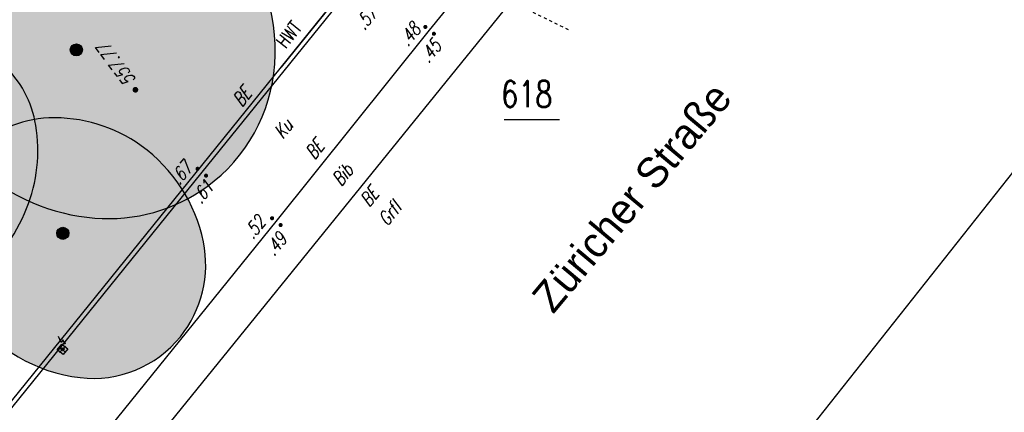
# Model space of a CAD drawing. Header units: metres. Extents: x 2 to 485, y 6 to 594.
# Tile 55 of 176: x 246 to 279, y 190 to 202. Entities that reach past the tile are written whole.
import ezdxf
from ezdxf.enums import TextEntityAlignment as Align

# ---------------------------------------------------------------- set-up
doc = ezdxf.new("R2010")
doc.units = ezdxf.units.M
doc.header["$LTSCALE"] = 0.0125
doc.header["$PDMODE"] = 35
doc.header["$PDSIZE"] = 0.1
doc.linetypes.add('260241_A_bea$0$PUNKTIERT', pattern=[0.2, 0, -0.2])
doc.linetypes.add('GEWOFAG_Hof 3_141022_Grundriss_bea$0$AUSGEZOGEN', pattern=[0])
for name, color, linetype in [('260241_A_bea$0$B07_FLSTGR', 9, 'Continuous'), ('260241_A_bea$0$B08_FLSTNR_TXT', 9, 'Continuous'), ('260241_A_bea$0$B23_EINFASS', 5, 'Continuous'), ('260241_A_bea$0$B25_EINFASS_GEPKT', 7, '260241_A_bea$0$PUNKTIERT'), ('260241_A_bea$0$B28_VEINFASS_TXT', 5, 'Continuous'), ('260241_A_bea$0$B30_BEWSYM', 3, 'Continuous'), ('260241_A_bea$0$B37_VSCHILD', 6, 'Continuous'), ('260241_A_bea$0$B38_SPARTEN1_SYM', 2, 'Continuous'), ('260241_A_bea$0$B53_HAUPTHOEHEN', 4, 'Continuous'), ('260241_A_bea$0$B54_HOEHEN', 253, 'Continuous'), ('f_text_100', 7, 'Continuous')]:
    doc.layers.add(name, color=color, linetype=linetype)
doc.layers.add('260241_A_bea$0$B62_PLOTBOX', color=9, linetype='Continuous', plot=False)
doc.layers.add('260241_A_bea$0$f_fill_baum', color=86, linetype='Continuous', lineweight=18)
doc.layers.add('GEWOFAG_Hof 3_141022_Grundriss_bea$0$STANDARD', color=7, linetype='GEWOFAG_Hof 3_141022_Grundriss_bea$0$AUSGEZOGEN', lineweight=13)
doc.styles.add('260241_A_bea$0$ROMANS', font='ROMANS')

# ---------------------------------------------------------------- blocks, each defined once
blk = doc.blocks.new('260241_A_bea$0$HOEHENPKT_ZENTR')
at = {"const_width": 0.75}
blk.add_lwpolyline([(-0.375, 0, 1), (0.375, 0, 1)], format="xyb", close=True, dxfattribs=at)
blk = doc.blocks.new('260241_A_bea$0$BEL_SCHALTK')
for p, q in [((0.2, 0.23), (0.33, 0.5)), ((-0.165, 0.165), (0.165, 0.165)), ((-0.165, -0.165), (-0.165, 0.165)), ((0.165, 0.165), (0.165, -0.165)), ((0.33, 0.25), (0.2, 0.23)), ((0.26, 0.065), (0.33, 0.25)), ((0.26, 0.115), (0.26, 0.065)), ((0.295, 0.105), (0.26, 0.065)), ((0.165, -0.165), (-0.165, -0.165))]:
    blk.add_line(p, q)
blk.add_point((0, 0))
blk = doc.blocks.new('260241_A_bea$0$BAUMSTAMM')
at = {"const_width": 0.5}
blk.add_lwpolyline([(-0.25, 0, 1), (0.25, 0, 1)], format="xyb", close=True, dxfattribs=at)
blk.add_circle((0, 0), 0.5)
blk = doc.blocks.new('260241_A_bea$0$HOEHENPKT_DOPP')
at = {"const_width": 0.15}
for points in [[(-0.075, 0.4, 1), (0.075, 0.4, 1)], [(-0.075, -0.4, 1), (0.075, -0.4, 1)]]:
    blk.add_lwpolyline(points, format="xyb", close=True, dxfattribs=at)

msp = doc.modelspace()

# ---------------------------------------------------------------- hatches: boundary and pattern name
at = {"layer": '260241_A_bea$0$f_fill_baum'}
h = msp.add_hatch(color=256, dxfattribs=at)
h.dxf.hatch_style = 1
edge = h.paths.add_edge_path()
edge.add_arc((249.026, 202.414), 6.513, 228.1144, 265.4581)
edge.add_arc((248.95, 201.461), 5.557, 265.4581, 306.0152)
edge.add_arc((249.015, 201.373), 5.448, 306.0152, 356.1012)
edge.add_arc((247.981, 201.443), 6.484, 356.1012, 401.7609)
edge.add_arc((247.939, 201.406), 6.54, 41.7609, 86.9249)
edge.add_arc((247.996, 202.456), 5.489, 86.9249, 136.4882)
edge.add_arc((248.052, 202.403), 5.566, 136.4882, 184.3701)
edge.add_arc((249.087, 202.482), 6.604, 184.3701, 228.1144)
h = msp.add_hatch(color=256, dxfattribs=at)
h.dxf.hatch_style = 1
edge = h.paths.add_edge_path()
edge.add_arc((243.039, 198.363), 3.593, 47.1916, 87.8044)
edge.add_arc((242.967, 196.496), 5.461, 87.8044, 120.5027)
edge.add_arc((243.471, 195.642), 6.453, 120.5027, 161.793)
edge.add_arc((241.287, 196.36), 4.154, 161.793, 213.9278)
edge.add_arc((241.012, 196.175), 3.822, 213.9278, 284.6658)
edge.add_arc((240.373, 198.615), 6.345, 284.6658, 338.0611)
edge.add_arc((241.509, 198.157), 5.12, 338.0611, 369.2976)
edge.add_arc((243.088, 198.416), 3.52, 9.2976, 47.1916)
h = msp.add_hatch(color=256, dxfattribs=at)
h.dxf.hatch_style = 1
edge = h.paths.add_edge_path()
edge.add_arc((247.118, 195.62), 3.609, 136.5621, 178.8468)
edge.add_arc((248.336, 195.596), 4.827, 178.8468, 215.1893)
edge.add_arc((248.623, 195.798), 5.179, 215.1893, 263.3728)
edge.add_arc((248.453, 194.332), 3.703, 263.3728, 321.1002)
edge.add_arc((248.393, 194.381), 3.78, 321.1002, 371.5936)
edge.add_arc((247.011, 194.097), 5.191, 11.5936, 54.2834)
edge.add_arc((247.178, 194.33), 4.905, 54.2834, 92.1784)
edge.add_arc((247.129, 195.609), 3.625, 92.1784, 136.5621)

# ---------------------------------------------------------------- linework, layer by layer
at = {"layer": '260241_A_bea$0$B07_FLSTGR', "color": 30, "linetype": 'Continuous'}
msp.add_line((147.972, 68.76), (322.482, 284.91), dxfattribs=at)
at = {"layer": '260241_A_bea$0$B08_FLSTNR_TXT'}
msp.add_line((262.025, 199.174), (263.853, 199.174), dxfattribs=at)
at = {"layer": '260241_A_bea$0$B23_EINFASS', "color": 252, "linetype": 'Continuous'}
for p, q in [((259.567, 202.123), (262.708, 206.01)), ((228.571, 161.49), (264.46, 205.798)), ((256.977, 203.543), (252.044, 197.438)), ((254.504, 195.806), (259.567, 202.123)), ((252.044, 197.438), (244.603, 188.23)), ((247.013, 186.547), (254.504, 195.806))]:
    msp.add_line(p, q, dxfattribs=at)
at = {"layer": '260241_A_bea$0$B25_EINFASS_GEPKT', "color": 7, "linetype": '260241_A_bea$0$PUNKTIERT', "ltscale": 0.5}
msp.add_line((262.257, 203.079), (264.187, 202.125), dxfattribs=at)
at = {"layer": '260241_A_bea$0$B30_BEWSYM'}
for points in [[(244.678, 197.565, 0.1644), (248.51, 195.922, 0.178834), (252.218, 196.966, 0.222089), (254.45, 201.002, 0.201906), (252.817, 205.762, 0.199656), (248.29, 207.937, 0.219697), (244.015, 206.235, 0.212018), (242.502, 201.979, 0.193223)], [(245.48, 200.999, 0.179085), (243.177, 201.953, 0.143649), (240.196, 201.201, 0.182138), (237.341, 197.658, 0.231488), (237.84, 194.041, 0.318843), (241.98, 192.477, 0.23729), (246.259, 196.244, 0.137145), (246.562, 198.985, 0.166867)], [(244.497, 198.101, 0.186624), (243.51, 195.693, 0.159917), (244.391, 192.814, 0.213394), (248.025, 190.654, 0.257349), (251.335, 192.007, 0.223954), (252.096, 195.141, 0.188454), (250.041, 198.312, 0.166871), (246.992, 199.231, 0.196118)]]:
    msp.add_lwpolyline(points, format="xyb", close=True, dxfattribs=at)
at = {"layer": '260241_A_bea$0$B62_PLOTBOX', "linetype": 'Continuous'}
msp.add_line((127.683, 6.498), (326.293, 257.404), dxfattribs=at)
at = {"layer": 'GEWOFAG_Hof 3_141022_Grundriss_bea$0$STANDARD', "color": 7, "linetype": 'GEWOFAG_Hof 3_141022_Grundriss_bea$0$AUSGEZOGEN', "lineweight": 18}
msp.add_line((277.954, 229.758), (254.665, 200.912), dxfattribs=at)
at = {"layer": 'GEWOFAG_Hof 3_141022_Grundriss_bea$0$STANDARD', "color": 7, "linetype": 'GEWOFAG_Hof 3_141022_Grundriss_bea$0$AUSGEZOGEN', "lineweight": 25}
msp.add_line((277.954, 229.758), (254.665, 200.912), dxfattribs=at)

# ---------------------------------------------------------------- block references
at = {"layer": '260241_A_bea$0$B30_BEWSYM', "xscale": 0.4000000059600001, "yscale": 0.4000000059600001}
for p in [(247.901, 201.476), (247.457, 195.42)]:
    msp.add_blockref('260241_A_bea$0$BAUMSTAMM', p, dxfattribs=at)
at = {"layer": '260241_A_bea$0$B38_SPARTEN1_SYM', "xscale": 0.75, "yscale": 0.75, "rotation": 51.029999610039}
msp.add_blockref('260241_A_bea$0$BEL_SCHALTK', (247.444, 191.59), dxfattribs=at)
at = {"layer": '260241_A_bea$0$B54_HOEHEN', "color": 252, "xscale": 0.449999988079, "yscale": 0.449999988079, "rotation": 51.02999961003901}
for p in [(259.567, 202.123), (252.044, 197.438), (254.504, 195.806)]:
    msp.add_blockref('260241_A_bea$0$HOEHENPKT_DOPP', p, dxfattribs=at)
at = {"layer": '260241_A_bea$0$B54_HOEHEN', "color": 252, "xscale": 0.125, "yscale": 0.125}
msp.add_blockref('260241_A_bea$0$HOEHENPKT_ZENTR', (249.851, 200.16), dxfattribs=at)

# ---------------------------------------------------------------- texts
at = {"layer": '260241_A_bea$0$B08_FLSTNR_TXT', "style": '260241_A_bea$0$ROMANS', "width": 0.75}
msp.add_text('618', height=0.875, dxfattribs=at).set_placement((261.93, 199.583))
at = {"layer": '260241_A_bea$0$B28_VEINFASS_TXT', "color": 252, "style": '260241_A_bea$0$ROMANS', "oblique": 15, "width": 0.75}
for s, rotation, p in [('BE', 51.0841, (253.539, 199.788)), ('Ku', 51.0841, (254.9, 198.735)), ('BE', 51.0841, (255.938, 198.047)), ('Bib', 51.0841, (256.859, 197.209)), ('BE', 51.0841, (257.75, 196.482)), ('Grfl', 51.6382, (258.415, 195.933))]:
    msp.add_text(s, height=0.45, rotation=rotation, dxfattribs=at).set_placement(p, align=Align.CENTER)
at = {"layer": '260241_A_bea$0$B37_VSCHILD', "color": 252, "style": '260241_A_bea$0$ROMANS', "width": 0.75}
msp.add_text('HWT', height=0.45, rotation=51.0841, dxfattribs=at).set_placement((255.374, 202.195), align=Align.RIGHT)
at = {"layer": '260241_A_bea$0$B53_HAUPTHOEHEN', "color": 252, "style": '260241_A_bea$0$ROMANS', "oblique": 15, "width": 0.75}
msp.add_text('557.77', height=0.45, rotation=126.6418, dxfattribs=at).set_placement((249.708, 200.352), align=Align.MIDDLE_LEFT)
at = {"layer": '260241_A_bea$0$B54_HOEHEN', "color": 252, "style": '260241_A_bea$0$ROMANS', "oblique": 15, "width": 0.75}
for s, p in [('.57', (257.69, 202.802)), ('.48', (259.126, 202.266)), ('.45', (259.811, 201.716)), ('.67', (251.587, 197.694)), ('.61', (252.296, 197.066)), ('.52', (254.008, 195.897)), ('.49', (254.709, 195.342))]:
    msp.add_text(s, height=0.45, rotation=51.0841, dxfattribs=at).set_placement(p, align=Align.MIDDLE_RIGHT)
at = {"layer": 'f_text_100'}
msp.add_text('Züricher Straße', height=1, rotation=50.0982, dxfattribs=at).set_placement((263.645, 192.73))

doc.saveas('drawing.dxf')
